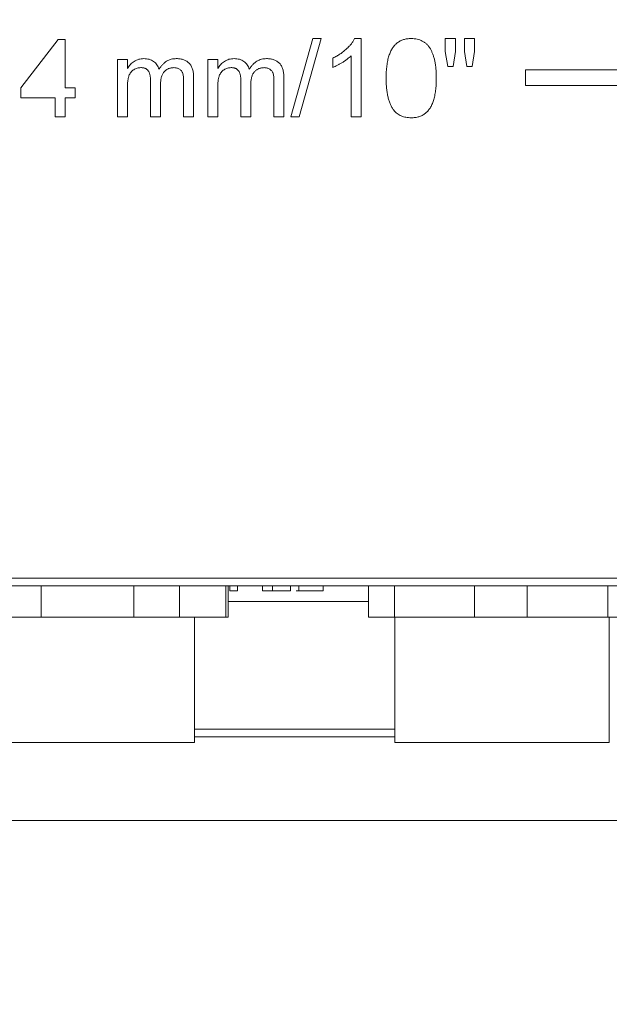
# Model space of a CAD drawing. Header units: millimetres. Extents: x 0 to 594, y 0 to 420.
# Tile 39 of 70: x 375 to 393, y 138 to 170. Entities that reach past the tile are written whole.
import ezdxf

# ---------------------------------------------------------------- set-up
doc = ezdxf.new("R2010")
doc.units = ezdxf.units.MM
doc.styles.add('SLDTEXTSTYLE1', font='TXT', dxfattribs={"width": 0.605})
doc.dimstyles.new('SLDDIMSTYLE4', dxfattribs={"dimtxt": 2.568319, "dimasz": 3.3, "dimexe": 0, "dimexo": 0.0625, "dimgap": 0.64208, "dimtad": 1, "dimdec": 0, "dimlfac": 2, "dimrnd": 1e-09, "dimzin": 12, "dimdsep": 46, "dimtxsty": 'SLDTEXTSTYLE1', "dimsah": 1, "dimcen": 0.09, "dimadec": 0, "dimazin": 3, "dimtfac": 1, "dimtdec": 1, "dimtofl": 0, "dimtmove": 0, "dimatfit": 3, "dimfxl": 1, "dimfrac": 2, "dimtolj": 1, "dimtzin": 12, "dimarcsym": 0})
doc.dimstyles.new('SLDDIMSTYLE5', dxfattribs={"dimtxt": 2.568319, "dimasz": 3.3, "dimexe": 0, "dimexo": 0.0625, "dimgap": 0.64208, "dimtad": 1, "dimdec": 3, "dimlfac": 2, "dimrnd": 1e-09, "dimzin": 12, "dimdsep": 46, "dimtxsty": 'SLDTEXTSTYLE1', "dimsah": 1, "dimcen": 0.09, "dimadec": 0, "dimazin": 3, "dimtfac": 1, "dimtdec": 1, "dimtofl": 0, "dimtmove": 0, "dimatfit": 3, "dimfxl": 1, "dimfrac": 2, "dimtolj": 1, "dimtzin": 12, "dimarcsym": 0})

# ---------------------------------------------------------------- blocks, each defined once
blk = doc.blocks.new('*D16')
at = {"color": 7, "linetype": 'Continuous', "lineweight": 0}
for p, q in [((286.937, 245.752), (286.937, 108.735)), ((414.293, 245.752), (414.293, 108.735)), ((347.92, 114.267), (347.332, 114.267)), ((347.332, 114.267), (347.332, 110.323)), ((353.31, 114.267), (353.898, 114.267)), ((353.898, 114.267), (353.898, 110.323)), ((347.332, 110.323), (347.92, 110.323)), ((353.898, 110.323), (353.31, 110.323)), ((286.937, 109.735), (414.293, 109.735))]:
    blk.add_line(p, q, dxfattribs=at)
for points in [[(286.937, 109.735), (290.237, 109.235), (290.237, 110.235)], [(414.293, 109.735), (410.993, 110.235), (410.993, 109.235)]]:
    blk.add_solid(points, dxfattribs=at)
at = {"color": 7, "linetype": 'Continuous', "lineweight": 0, "char_height": 2.6458, "attachment_point": 1, "rotation": 0, "style": 'SLDTEXTSTYLE1'}
for s, insert in [('254', (346.499, 118.266, -137.801)), ('10', (348.655, 113.733, -137.801))]:
    blk.add_mtext(s, dxfattribs=dict(at, insert=insert))
blk = doc.blocks.new('*D17')
at = {"color": 7, "linetype": 'Continuous', "lineweight": 0}
for p, q in [((414.293, 245.752), (258.389, 245.752)), ((259.389, 143.848), (259.389, 245.752)), ((254.856, 196.515), (254.856, 197.103)), ((254.856, 197.103), (258.801, 197.103)), ((258.801, 197.103), (258.801, 196.515)), ((254.856, 193.085), (254.856, 192.497)), ((258.801, 192.497), (258.801, 193.085)), ((254.856, 192.497), (258.801, 192.497)), ((414.293, 143.848), (258.389, 143.848))]:
    blk.add_line(p, q, dxfattribs=at)
for points in [[(259.389, 245.752), (258.889, 242.452), (259.889, 242.452)], [(259.389, 143.848), (259.889, 147.148), (258.889, 147.148)]]:
    blk.add_solid(points, dxfattribs=at)
at = {"color": 7, "linetype": 'Continuous', "lineweight": 0, "attachment_point": 1, "rotation": 90, "style": 'SLDTEXTSTYLE1'}
for s, insert, char_height in [('203', (250.858, 190.684, -137.801), 2.6458), ('8', (255.39, 193.82, -137.801), 2.646)]:
    blk.add_mtext(s, dxfattribs=dict(at, insert=insert, char_height=char_height))

msp = doc.modelspace()

# ---------------------------------------------------------------- linework, layer by layer
at = {"color": 7, "linetype": 'Continuous', "lineweight": 15}
for p, q in [((383.21251, 166.41514), (383.91975, 168.92264)), ((384.18547, 168.92264), (383.47823, 166.41514)), ((383.91975, 168.92264), (384.18547, 168.92264)), ((385.25588, 168.92264), (385.46283, 168.92264)), ((385.46283, 168.92264), (385.46283, 166.41514)), ((388.16321, 168.92264), (388.48469, 168.92265)), ((388.16321, 168.50624), (388.16321, 168.92264)), ((388.48469, 168.92265), (388.48469, 168.50624)), ((388.77401, 168.50623), (388.77401, 168.92264)), ((388.77401, 168.92264), (389.09549, 168.92264)), ((389.09549, 168.92264), (389.09549, 168.50624)), ((374.56485, 167.34741), (375.7543, 168.89049)), ((375.7543, 168.89049), (375.97933, 168.89049)), ((375.97933, 168.89049), (375.97933, 167.34741)), ((384.5627, 167.99941), (384.5627, 168.29577)), ((385.14135, 166.41514), (385.14135, 168.3691)), ((388.24157, 168.02252), (388.16321, 168.50624)), ((388.48469, 168.50624), (388.41436, 168.02252)), ((388.85087, 168.02252), (388.77401, 168.50623)), ((389.09549, 168.50624), (389.02014, 168.02252)), ((377.65502, 166.41514), (377.65502, 168.24754)), ((377.65502, 168.24754), (377.97649, 168.24754)), ((377.97649, 168.24754), (377.97649, 167.96173)), ((380.54829, 168.24754), (380.86976, 168.24754)), ((380.54829, 166.41514), (380.54829, 168.24754)), ((380.86976, 168.24754), (380.86976, 167.96173)), ((388.41436, 168.02252), (388.24157, 168.02252)), ((389.02014, 168.02252), (388.85087, 168.02252)), ((380.09822, 167.66688), (380.09822, 166.41514)), ((382.99149, 167.66688), (382.99149, 166.41514)), ((411.29651, 167.91966), (390.73501, 167.91965)), ((390.73501, 167.91965), (390.73501, 167.41815)), ((374.56485, 167.02594), (374.56485, 167.34741)), ((375.97933, 167.34741), (376.30081, 167.34741)), ((376.30081, 167.34741), (376.30081, 167.02594)), ((377.97649, 167.34842), (377.97649, 166.41514)), ((378.71589, 166.41514), (378.71588, 167.584)), ((379.03736, 167.46043), (379.03736, 166.41514)), ((379.77675, 166.41514), (379.77675, 167.54834)), ((380.86976, 167.34842), (380.86976, 166.41514)), ((381.60915, 166.41514), (381.60915, 167.584)), ((381.93063, 167.46044), (381.93063, 166.41514)), ((382.67002, 166.41514), (382.67002, 167.54834)), ((390.73501, 167.41815), (411.29651, 167.41816)), ((375.65786, 167.02594), (374.56485, 167.02594)), ((375.65786, 166.41514), (375.65786, 167.02594)), ((376.30081, 167.02594), (375.97933, 167.02594)), ((375.97933, 167.02594), (375.97933, 166.41514)), ((375.97933, 166.41514), (375.65786, 166.41514)), ((377.97649, 166.41514), (377.65502, 166.41514)), ((379.03736, 166.41514), (378.71589, 166.41514)), ((380.09822, 166.41514), (379.77675, 166.41514)), ((380.86976, 166.41514), (380.54829, 166.41514)), ((381.93063, 166.41514), (381.60915, 166.41514)), ((382.99149, 166.41514), (382.67002, 166.41514)), ((383.47823, 166.41514), (383.21251, 166.41514)), ((385.46283, 166.41514), (385.14135, 166.41514)), ((406.21885, 151.37015), (368.58451, 151.37013)), ((375.20956, 151.37014), (375.20956, 150.36714)), ((378.17647, 150.36714), (378.17647, 151.37014)), ((379.64294, 150.36714), (379.64294, 151.37014)), ((381.12639, 150.36714), (381.12639, 151.37014)), ((381.20652, 150.36714), (381.20652, 151.37014)), ((381.25544, 151.21969), (381.25544, 151.37014)), ((381.49906, 151.21969), (381.49906, 151.37014)), ((382.30274, 151.21969), (382.30274, 151.37014)), ((382.62422, 151.21969), (382.62422, 151.37014)), ((383.20287, 151.21969), (383.20287, 151.37014)), ((383.46695, 151.21969), (383.46695, 151.37014)), ((384.24703, 151.21969), (384.24703, 151.37014)), ((385.7058, 150.36714), (385.7058, 151.37014)), ((386.53817, 150.36714), (386.53817, 151.37014)), ((389.09306, 150.36715), (389.09306, 151.37015)), ((390.7863, 150.36715), (390.7863, 151.37015)), ((393.37002, 150.36715), (393.37002, 151.37015)), ((382.30274, 151.21969), (382.62422, 151.21969)), ((383.37787, 151.21969), (383.46695, 151.21969)), ((378.17647, 150.36714), (375.20956, 150.36714)), ((381.12639, 150.36714), (379.64294, 150.36714)), ((380.12829, 146.35514), (380.12829, 150.36714)), ((389.09306, 150.36715), (386.53817, 150.36714)), ((386.54749, 150.36714), (386.54749, 146.35514)), ((393.37002, 150.36715), (390.7863, 150.36715)), ((393.41804, 146.35515), (393.41804, 150.36715)), ((380.12829, 146.5364), (386.54749, 146.5364))]:
    msp.add_line(p, q, dxfattribs=at)
at = {"color": 8, "linetype": 'Continuous', "lineweight": 0}
for p, q in [((368.58451, 151.62088), (406.21885, 151.6209)), ((385.7058, 150.8774), (381.20652, 150.87739)), ((380.12829, 146.78278), (386.54749, 146.78278))]:
    msp.add_line(p, q, dxfattribs=at)
at = {"color": 7, "linetype": 'Continuous', "lineweight": 15, "flags": 128}
for points in [[(375.20956, 150.36714), (375.01019, 150.36714), (374.81456, 150.36714), (374.62311, 150.36714), (374.43627, 150.36714), (374.25445, 150.36714), (374.07805, 150.36714), (373.90747, 150.36714), (373.7431, 150.36714)], [(379.64294, 150.36714), (379.47856, 150.36714), (379.30798, 150.36714), (379.13159, 150.36714), (378.94977, 150.36714), (378.76292, 150.36714), (378.57148, 150.36714), (378.37585, 150.36714), (378.17647, 150.36714)], [(381.20652, 150.36714), (381.2015, 150.36714), (381.18644, 150.36714), (381.16139, 150.36714), (381.12639, 150.36714)], [(386.53817, 150.36714), (386.40446, 150.36714), (386.27872, 150.36714), (386.16121, 150.36715), (386.05221, 150.36714), (385.95196, 150.36715), (385.86067, 150.36714), (385.77856, 150.36714), (385.7058, 150.36714)], [(390.7863, 150.36715), (390.57596, 150.36715), (390.3643, 150.36714), (390.15179, 150.36715), (389.9389, 150.36715), (389.72611, 150.36714), (389.5139, 150.36715), (389.30272, 150.36715), (389.09306, 150.36715)], [(394.2309, 150.36715), (394.15427, 150.36715), (394.06835, 150.36715), (393.97334, 150.36715), (393.86946, 150.36715), (393.75692, 150.36715), (393.63599, 150.36715), (393.50693, 150.36715), (393.37002, 150.36715)], [(376.69302, 146.35514), (375.90079, 146.35514), (375.15127, 146.35514), (374.48487, 146.35514), (373.93751, 146.35514), (373.53869, 146.35514), (373.30993, 146.35514), (373.25774, 146.35514)], [(380.12829, 146.35514), (380.0761, 146.35514), (379.84734, 146.35514), (379.44853, 146.35514), (378.90117, 146.35514), (378.23477, 146.35514), (377.48525, 146.35514), (376.69302, 146.35514)], [(393.41804, 146.35515), (393.39078, 146.35515), (393.1993, 146.35515), (392.83442, 146.35515), (392.3158, 146.35515), (391.67141, 146.35515), (390.93599, 146.35515), (390.14917, 146.35515), (389.35339, 146.35515), (388.59154, 146.35514), (387.90468, 146.35515), (387.32986, 146.35514), (386.89806, 146.35515), (386.63255, 146.35514), (386.54766, 146.35514), (386.54766, 146.35514)]]:
    msp.add_lwpolyline(points, dxfattribs=at)
at = {"color": 7, "linetype": 'Continuous', "lineweight": 15}
for points, knots in [([(384.5627, 168.29577), (384.60286, 168.31647), (384.68202, 168.35726), (384.79408, 168.42759), (384.89816, 168.50456), (384.99366, 168.58669), (385.07882, 168.67082), (385.15115, 168.75517), (385.2112, 168.83764), (385.24142, 168.89515), (385.25588, 168.92264)], [0, 0, 0, 0, 0.142669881, 0.281193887, 0.417327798, 0.551214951, 0.678737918, 0.795014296, 0.901989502, 1, 1, 1, 1]), ([(386.26651, 167.65182), (386.26684, 167.68765), (386.26747, 167.75783), (386.27141, 167.86053), (386.27828, 167.95805), (386.28852, 168.05032), (386.30074, 168.1377), (386.31639, 168.21994), (386.33425, 168.29715), (386.35542, 168.36903), (386.37907, 168.43633), (386.40546, 168.49923), (386.4355, 168.55742), (386.46667, 168.61227), (386.50214, 168.66169), (386.53941, 168.70747), (386.57961, 168.74882), (386.62293, 168.78552), (386.66902, 168.81793), (386.71774, 168.84606), (386.76944, 168.87002), (386.82426, 168.88878), (386.88168, 168.90389), (386.94192, 168.91506), (387.00509, 168.92163), (387.04825, 168.9223), (387.0702, 168.92264)], [0, 0, 0, 0, 0.06310621, 0.12359849, 0.18095005, 0.2352307, 0.28706317, 0.33627651, 0.38262206, 0.42656805, 0.46816106, 0.50819473, 0.54656845, 0.58343537, 0.61918644, 0.65354236, 0.68732151, 0.72058322, 0.75338695, 0.78641257, 0.81952758, 0.85356442, 0.88832288, 0.9240058, 0.96135536, 1, 1, 1, 1]), ([(387.0702, 168.92264), (387.10241, 168.92171), (387.16568, 168.91988), (387.25794, 168.90451), (387.34516, 168.87934), (387.42667, 168.84432), (387.50141, 168.79946), (387.56843, 168.74554), (387.62612, 168.68178), (387.67562, 168.60947), (387.7181, 168.52864), (387.75609, 168.43997), (387.79016, 168.34311), (387.81509, 168.25665), (387.83258, 168.18189), (387.84322, 168.12012), (387.85305, 168.05367), (387.86001, 167.98238), (387.8671, 167.90659), (387.8706, 167.82597), (387.87327, 167.74057), (387.87368, 167.68196), (387.87389, 167.65182)], [0, 0, 0, 0, 0.05671964, 0.111428, 0.16427109, 0.21633433, 0.26728315, 0.31741225, 0.36732211, 0.41822223, 0.47141171, 0.52796846, 0.58805887, 0.65220749, 0.68641523, 0.72327793, 0.76262124, 0.80474643, 0.84945847, 0.89671982, 0.94689404, 1, 1, 1, 1]), ([(377.97649, 167.96173), (377.99064, 167.98491), (378.01856, 168.03065), (378.07037, 168.09172), (378.12781, 168.14657), (378.19201, 168.19367), (378.26179, 168.23236), (378.33711, 168.25939), (378.41689, 168.27676), (378.47184, 168.2787), (378.49989, 168.27969)], [0, 0, 0, 0, 0.126631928, 0.249844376, 0.372604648, 0.496750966, 0.620594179, 0.743752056, 0.869166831, 1, 1, 1, 1]), ([(378.49989, 168.27969), (378.53046, 168.27879), (378.58928, 168.27706), (378.673, 168.25938), (378.74877, 168.23215), (378.81526, 168.19236), (378.8727, 168.14251), (378.92092, 168.08333), (378.96026, 168.0153), (378.97803, 167.96525), (378.98713, 167.93963)], [0, 0, 0, 0, 0.14274486, 0.27463465, 0.39824355, 0.51760445, 0.63470514, 0.75208812, 0.87308103, 1, 1, 1, 1]), ([(378.98713, 167.93963), (379.00496, 167.96669), (379.03946, 168.01904), (379.09956, 168.08845), (379.16318, 168.14761), (379.23118, 168.19603), (379.30317, 168.23363), (379.37935, 168.26065), (379.45982, 168.27634), (379.51481, 168.27856), (379.54268, 168.27969)], [0, 0, 0, 0, 0.14230295, 0.27538388, 0.40247865, 0.52337619, 0.64123103, 0.75832269, 0.87755306, 1, 1, 1, 1]), ([(379.54268, 168.27969), (379.5643, 168.2792), (379.60648, 168.27824), (379.66779, 168.27107), (379.72542, 168.25984), (379.77902, 168.24303), (379.82891, 168.22202), (379.87515, 168.1964), (379.91697, 168.16529), (379.95555, 168.13022), (379.98938, 168.08959), (380.01864, 168.04401), (380.04332, 167.99341), (380.06317, 167.93772), (380.07952, 167.87733), (380.09, 167.81149), (380.09745, 167.74089), (380.09796, 167.69202), (380.09822, 167.66688)], [0, 0, 0, 0, 0.06848584, 0.13363155, 0.19532708, 0.2542221, 0.3112724, 0.36661244, 0.42125649, 0.47607022, 0.53142806, 0.58822869, 0.64730502, 0.70939841, 0.77528297, 0.8452285, 0.92039676, 1, 1, 1, 1]), ([(380.86976, 167.96173), (380.88391, 167.98491), (380.91183, 168.03065), (380.96364, 168.09172), (381.02108, 168.14657), (381.08528, 168.19367), (381.15506, 168.23236), (381.23038, 168.25939), (381.31016, 168.27676), (381.36511, 168.2787), (381.39316, 168.27969)], [0, 0, 0, 0, 0.126631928, 0.249844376, 0.372604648, 0.496750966, 0.620594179, 0.743752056, 0.869166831, 1, 1, 1, 1]), ([(381.39316, 168.27969), (381.42373, 168.27879), (381.48255, 168.27706), (381.56627, 168.25938), (381.64204, 168.23215), (381.70853, 168.19236), (381.76597, 168.14252), (381.81419, 168.08333), (381.85352, 168.0153), (381.8713, 167.96525), (381.8804, 167.93963)], [0, 0, 0, 0, 0.14274486, 0.27463465, 0.39824355, 0.51760445, 0.63470514, 0.75208812, 0.87308103, 1, 1, 1, 1]), ([(381.8804, 167.93963), (381.89823, 167.96669), (381.93273, 168.01905), (381.99283, 168.08845), (382.05645, 168.14761), (382.12445, 168.19604), (382.19644, 168.23363), (382.27262, 168.26065), (382.35309, 168.27634), (382.40808, 168.27857), (382.43595, 168.27969)], [0, 0, 0, 0, 0.14230295, 0.27538388, 0.40247865, 0.52337619, 0.64123103, 0.75832269, 0.87755306, 1, 1, 1, 1]), ([(382.43595, 168.27969), (382.45757, 168.2792), (382.49975, 168.27824), (382.56106, 168.27107), (382.61869, 168.25985), (382.67229, 168.24303), (382.72218, 168.22202), (382.76842, 168.1964), (382.81024, 168.16529), (382.84882, 168.13022), (382.88265, 168.08959), (382.91191, 168.04401), (382.93659, 167.99341), (382.95644, 167.93772), (382.97279, 167.87733), (382.98327, 167.8115), (382.99072, 167.74089), (382.99123, 167.69202), (382.99149, 167.66688)], [0, 0, 0, 0, 0.06848584, 0.13363155, 0.19532708, 0.2542221, 0.3112724, 0.36661244, 0.42125649, 0.47607022, 0.53142806, 0.58822869, 0.64730502, 0.70939841, 0.77528297, 0.8452285, 0.92039676, 1, 1, 1, 1]), ([(385.14135, 168.3691), (385.12284, 168.35126), (385.08435, 168.31418), (385.0195, 168.26158), (384.94665, 168.20915), (384.8678, 168.15749), (384.78704, 168.10916), (384.70882, 168.06575), (384.63483, 168.02908), (384.58609, 168.00903), (384.5627, 167.99941)], [0, 0, 0, 0, 0.11167464, 0.23210351, 0.36232961, 0.50154037, 0.64151116, 0.77108959, 0.89015748, 1, 1, 1, 1]), ([(378.40747, 167.99036), (378.38696, 167.98971), (378.34636, 167.9884), (378.28707, 167.97448), (378.23014, 167.95341), (378.17646, 167.92366), (378.12688, 167.88623), (378.08432, 167.83989), (378.04923, 167.78574), (378.02678, 167.73455), (378.01273, 167.68921), (378.00228, 167.65132), (377.99459, 167.60961), (377.98825, 167.56433), (377.98237, 167.51547), (377.97943, 167.46297), (377.97644, 167.40689), (377.97647, 167.36835), (377.97649, 167.34842)], [0, 0, 0, 0, 0.0698823, 0.13838828, 0.20675821, 0.27659843, 0.34713452, 0.41792027, 0.49021306, 0.5664711, 0.60786615, 0.65223255, 0.70054698, 0.75252289, 0.80832134, 0.86847027, 0.93197979, 1, 1, 1, 1]), ([(378.71588, 167.584), (378.71576, 167.60042), (378.71553, 167.63212), (378.71171, 167.6782), (378.70657, 167.72121), (378.69848, 167.76097), (378.6883, 167.79752), (378.67662, 167.83119), (378.66186, 167.86163), (378.64492, 167.88896), (378.62501, 167.91281), (378.60265, 167.9339), (378.57701, 167.95143), (378.54839, 167.96527), (378.51756, 167.97752), (378.48318, 167.98419), (378.44633, 167.9898), (378.42072, 167.99017), (378.40747, 167.99036)], [0, 0, 0, 0, 0.08405204, 0.16231463, 0.23666002, 0.30577755, 0.36985488, 0.43088181, 0.488026, 0.54274468, 0.59511512, 0.64668617, 0.69972626, 0.75341396, 0.80931581, 0.86902729, 0.93220904, 1, 1, 1, 1]), ([(379.46532, 167.99036), (379.45023, 167.99001), (379.42058, 167.98932), (379.37727, 167.98289), (379.33567, 167.97377), (379.29648, 167.9593), (379.25894, 167.94185), (379.22358, 167.91986), (379.18983, 167.89442), (379.15868, 167.86445), (379.1295, 167.8309), (379.105, 167.79157), (379.08384, 167.74781), (379.06699, 167.69918), (379.05336, 167.64629), (379.04396, 167.58864), (379.03854, 167.52617), (379.03776, 167.48288), (379.03736, 167.46043)], [0, 0, 0, 0, 0.05857577, 0.11503469, 0.16976362, 0.2236479, 0.27687303, 0.33028845, 0.38503668, 0.44068484, 0.49788027, 0.55722326, 0.62003743, 0.68625576, 0.75674775, 0.83189298, 0.91283439, 1, 1, 1, 1]), ([(379.77675, 167.54834), (379.77631, 167.57664), (379.77549, 167.6291), (379.7711, 167.7015), (379.76229, 167.76118), (379.7502, 167.81002), (379.73162, 167.85004), (379.70815, 167.8849), (379.67867, 167.91565), (379.64386, 167.94236), (379.60443, 167.96394), (379.5609, 167.97884), (379.51434, 167.98895), (379.48195, 167.98988), (379.46532, 167.99036)], [0, 0, 0, 0, 0.13641488, 0.25289736, 0.34922045, 0.42693225, 0.49445241, 0.56070203, 0.62862604, 0.69883643, 0.77141822, 0.84415685, 0.91996411, 1, 1, 1, 1]), ([(381.30074, 167.99037), (381.28023, 167.98971), (381.23963, 167.9884), (381.18034, 167.97448), (381.12341, 167.95341), (381.06973, 167.92366), (381.02015, 167.88623), (380.97759, 167.83989), (380.9425, 167.78574), (380.92004, 167.73455), (380.906, 167.68921), (380.89555, 167.65132), (380.88786, 167.60961), (380.88152, 167.56433), (380.87564, 167.51547), (380.8727, 167.46297), (380.86971, 167.40689), (380.86974, 167.36835), (380.86976, 167.34842)], [0, 0, 0, 0, 0.0698823, 0.13838828, 0.20675821, 0.27659843, 0.34713452, 0.41792027, 0.49021306, 0.5664711, 0.60786615, 0.65223255, 0.70054698, 0.75252289, 0.80832134, 0.86847027, 0.93197979, 1, 1, 1, 1]), ([(381.60915, 167.584), (381.60903, 167.60042), (381.6088, 167.63212), (381.60498, 167.6782), (381.59984, 167.72121), (381.59175, 167.76097), (381.58157, 167.79752), (381.56989, 167.8312), (381.55513, 167.86163), (381.53819, 167.88896), (381.51828, 167.91281), (381.49592, 167.9339), (381.47028, 167.95143), (381.44166, 167.96527), (381.41083, 167.97753), (381.37645, 167.98419), (381.3396, 167.98981), (381.31399, 167.99017), (381.30074, 167.99037)], [0, 0, 0, 0, 0.08405204, 0.16231463, 0.23666002, 0.30577755, 0.36985488, 0.43088181, 0.488026, 0.54274468, 0.59511512, 0.64668617, 0.69972626, 0.75341396, 0.80931581, 0.86902729, 0.93220904, 1, 1, 1, 1]), ([(382.35859, 167.99037), (382.3435, 167.99001), (382.31385, 167.98932), (382.27054, 167.98289), (382.22894, 167.97377), (382.18975, 167.9593), (382.15221, 167.94185), (382.11685, 167.91986), (382.0831, 167.89442), (382.05195, 167.86445), (382.02277, 167.8309), (381.99827, 167.79157), (381.97711, 167.74782), (381.96026, 167.69918), (381.94663, 167.6463), (381.93723, 167.58864), (381.93181, 167.52617), (381.93103, 167.48288), (381.93063, 167.46044)], [0, 0, 0, 0, 0.05857577, 0.11503469, 0.16976362, 0.2236479, 0.27687303, 0.33028845, 0.38503668, 0.44068484, 0.49788027, 0.55722326, 0.62003743, 0.68625576, 0.75674775, 0.83189298, 0.91283439, 1, 1, 1, 1]), ([(382.67002, 167.54834), (382.66958, 167.57664), (382.66876, 167.6291), (382.66437, 167.7015), (382.65556, 167.76118), (382.64347, 167.81003), (382.62489, 167.85004), (382.60142, 167.8849), (382.57194, 167.91566), (382.53713, 167.94236), (382.4977, 167.96394), (382.45417, 167.97884), (382.40761, 167.98895), (382.37522, 167.98988), (382.35859, 167.99037)], [0, 0, 0, 0, 0.13641488, 0.25289736, 0.34922045, 0.42693225, 0.49445241, 0.56070203, 0.62862604, 0.69883643, 0.77141822, 0.84415685, 0.91996411, 1, 1, 1, 1]), ([(386.51013, 166.6246), (386.49026, 166.65327), (386.44928, 166.71238), (386.40132, 166.81317), (386.35854, 166.92413), (386.32496, 167.04743), (386.29866, 167.18209), (386.27967, 167.32838), (386.26892, 167.48623), (386.26733, 167.59537), (386.26651, 167.65182)], [0, 0, 0, 0, 0.09742067, 0.20088559, 0.31117197, 0.42979795, 0.55773993, 0.69471527, 0.84212991, 1, 1, 1, 1]), ([(387.87389, 167.65182), (387.87356, 167.61615), (387.87292, 167.54647), (387.86906, 167.4446), (387.86187, 167.3478), (387.8526, 167.25595), (387.8401, 167.16896), (387.82459, 167.08718), (387.80643, 167.01044), (387.78601, 166.9384), (387.76246, 166.87093), (387.73577, 166.80809), (387.70664, 166.74942), (387.67456, 166.69519), (387.6397, 166.64524), (387.60263, 166.59923), (387.56231, 166.55781), (387.51882, 166.52117), (387.47304, 166.48817), (387.42406, 166.45993), (387.37197, 166.43638), (387.31726, 166.41669), (387.25955, 166.40173), (387.19914, 166.39062), (387.13565, 166.38399), (387.09232, 166.38333), (387.0702, 166.383)], [0, 0, 0, 0, 0.06287294, 0.12283466, 0.17965368, 0.23395626, 0.2855474, 0.33451898, 0.3806227, 0.4245295, 0.46644168, 0.50651459, 0.54479301, 0.58184565, 0.61746218, 0.65208026, 0.68589252, 0.71918682, 0.75219338, 0.78525137, 0.81866712, 0.85283562, 0.88762815, 0.9236363, 0.96102247, 1, 1, 1, 1]), ([(387.0702, 166.383), (387.0412, 166.38382), (386.98466, 166.38544), (386.9021, 166.39639), (386.8246, 166.41568), (386.75153, 166.44154), (386.68369, 166.47614), (386.62078, 166.51823), (386.56151, 166.56684), (386.5274, 166.6052), (386.51013, 166.6246)], [0, 0, 0, 0, 0.13790323, 0.268873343, 0.395178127, 0.517089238, 0.636743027, 0.756221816, 0.876628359, 1, 1, 1, 1]), ([(381.25544, 151.21969), (381.27531, 151.21969), (381.31629, 151.21969), (381.36425, 151.21969), (381.40704, 151.21969), (381.44061, 151.21969), (381.46691, 151.21969), (381.48591, 151.21969), (381.49665, 151.21969), (381.49824, 151.21969), (381.49906, 151.21969)], [0, 0, 0, 0, 0.09742067, 0.20088559, 0.31117197, 0.42979795, 0.55773993, 0.69471527, 0.84212991, 1, 1, 1, 1]), ([(382.62422, 151.21969), (382.7236, 151.21969), (382.90116, 151.21969), (383.11064, 151.21969), (383.20287, 151.21969)], [0, 0, 0, 0, 0.55969946, 1, 1, 1, 1]), ([(383.46695, 151.21969), (383.57627, 151.21969), (383.79469, 151.21969), (384.04808, 151.2197), (384.20404, 151.21969), (384.23269, 151.21969), (384.24703, 151.21969)], [0, 0, 0, 0, 0.27989759, 0.55924352, 0.77946326, 1, 1, 1, 1])]:
    msp.add_open_spline(points, degree=3, knots=knots, dxfattribs=at)

# ---------------------------------------------------------------- dimensions: what is measured, and where the dimension line sits
at = {"color": 7, "linetype": 'Continuous', "lineweight": 0}
for base, p1, angle, dimstyle, picture, middle in [((259.38853, 245.75237), (414.29298, 143.84766), 270.000033, 'SLDDIMSTYLE5', '*D17', (259.38856, 194.79997)), ((414.293, 109.73482), (286.937, 245.75239), 0.000033, 'SLDDIMSTYLE4', '*D16', (350.61504, 109.73478))]:
    dim = msp.add_linear_dim(base=base, p1=p1, p2=(414.29292, 245.75246), angle=angle, dimstyle=dimstyle, dxfattribs=at)
    dim.commit()
    dim.dimension.update_dxf_attribs({"geometry": picture, "text_midpoint": middle, "dimtype": 160})

doc.saveas('drawing.dxf')
